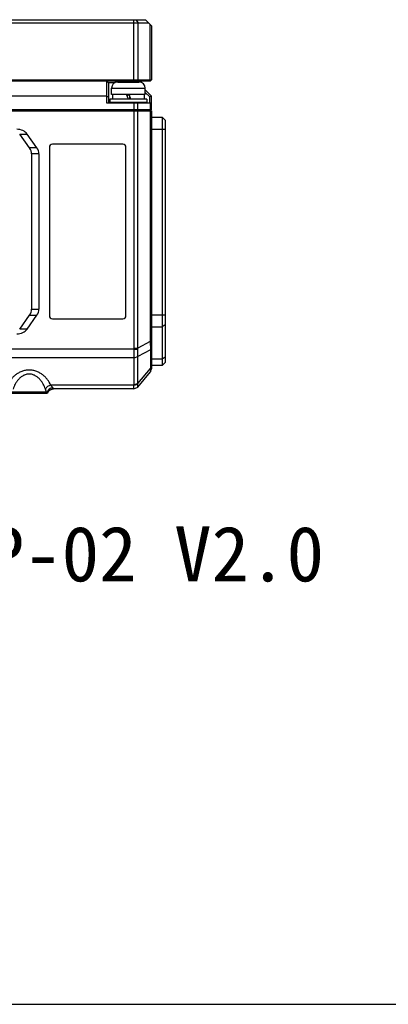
# Model space of a CAD drawing. Header units: millimetres. Extents: x 0 to 420, y 0 to 297.
# Tile 45 of 54: x 288 to 328, y 0 to 107. Entities that reach past the tile are written whole.
import ezdxf

# ---------------------------------------------------------------- set-up
doc = ezdxf.new("R2010")
doc.units = ezdxf.units.MM
doc.header["$LTSCALE"] = 23.1
doc.layers.get('0').update_dxf_attribs({"linetype": 'CONTINUOUS'})
doc.layers.add('00_COMPONENTS', color=7, linetype='CONTINUOUS')
doc.layers.add('50_ALL_DETAILS', color=7, linetype='CONTINUOUS')
doc.styles.get("Standard").update_dxf_attribs({"font": 'simfang.ttf'})

msp = doc.modelspace()

# ---------------------------------------------------------------- linework, layer by layer
at = {"color": 7}
msp.add_line((0, 0), (420, 0), dxfattribs=at)
at = {"layer": '00_COMPONENTS', "color": 7}
for p, q in [((243.2772, 107.2025), (301.9439, 107.2025)), ((300.6677, 100.5358), (300.6677, 107.2025)), ((300.9034, 107.2025), (301.1391, 106.8692)), ((301.9439, 107.2025), (302.6105, 106.5358)), ((242.9439, 106.8692), (302.2772, 106.8692)), ((301.1391, 100.6692), (301.1391, 106.8692)), ((302.4153, 106.7311), (302.4153, 100.6692)), ((302.6105, 106.5358), (302.6105, 100.6692)), ((242.6105, 100.6692), (302.6105, 100.6692)), ((242.7439, 100.5358), (302.4772, 100.5358)), ((297.7106, 100.5358), (297.7106, 98.1358)), ((297.7106, 100.5358), (297.9106, 100.3358)), ((297.9106, 100.3358), (297.9106, 98.1358)), ((298.6319, 100.3358), (297.9106, 100.3358)), ((298.2439, 99.0692), (298.2439, 99.7358)), ((298.2439, 99.7358), (301.9105, 99.7358)), ((298.9106, 100.4018), (298.9105, 100.4025)), ((298.9414, 100.4025), (299.8105, 100.4025)), ((299.8105, 100.4018), (299.8105, 100.4025)), ((300.0772, 100.4026), (300.0772, 100.5358)), ((300.3439, 100.4025), (300.3439, 100.4018)), ((300.3439, 100.4025), (301.213, 100.4025)), ((300.9439, 100.5358), (300.8886, 100.4025)), ((301.0772, 100.4025), (300.9439, 100.5358)), ((301.1391, 100.6692), (301.0448, 100.5358)), ((301.2439, 100.4025), (301.2437, 100.4018)), ((301.9105, 99.0692), (301.9105, 99.7358)), ((302.4153, 100.6692), (302.321, 100.5358)), ((302.6105, 100.6692), (302.4772, 100.5358)), ((297.7106, 98.8692), (247.5105, 98.8692)), ((297.7106, 98.8692), (297.9106, 98.7863)), ((301.9105, 99.0692), (298.2439, 99.0692)), ((298.3605, 99.0692), (298.3605, 98.5358)), ((300.0772, 98.5358), (299.8831, 99.0692)), ((299.96, 99.0602), (299.96, 98.8578)), ((300.174, 99.0025), (299.96, 99.0025)), ((300.3439, 98.5358), (300.1497, 99.0692)), ((300.1944, 98.9465), (300.1944, 98.5358)), ((301.7939, 99.0692), (301.7939, 98.5358)), ((302.6105, 98.8692), (301.9105, 99.5692)), ((302.4105, 98.7863), (301.9105, 99.2863)), ((302.6105, 98.8692), (302.4105, 98.7863)), ((302.4105, 98.1358), (302.4105, 98.7863)), ((302.6105, 97.4025), (302.6105, 98.8692)), ((297.7106, 98.1358), (302.6105, 98.1358)), ((298.0772, 98.5358), (298.0772, 98.2025)), ((302.0772, 98.5358), (298.0772, 98.5358)), ((302.0772, 98.2025), (298.0772, 98.2025)), ((299.0772, 98.1358), (299.0772, 98.2025)), ((299.1772, 98.1358), (299.1772, 98.2025)), ((300.7105, 97.4025), (300.7105, 98.1358)), ((300.9772, 98.1358), (300.9772, 98.2025)), ((301.0772, 98.1358), (301.0772, 98.2025)), ((301.1088, 97.4025), (301.1088, 98.1358)), ((302.0772, 98.5358), (302.0772, 98.2025)), ((302.4455, 98.1358), (302.4455, 97.4025)), ((302.6105, 97.4025), (242.6105, 97.4025)), ((242.6105, 97.2692), (302.6105, 97.2692)), ((299.9135, 97.2692), (299.9135, 97.4025)), ((300.3849, 97.2692), (300.3849, 97.4025)), ((300.715, 71.4239), (300.715, 97.2692)), ((301.1057, 71.4239), (301.1057, 97.2692)), ((301.8819, 97.2692), (301.8819, 97.4025)), ((302.0772, 97.2692), (302.0772, 97.4025)), ((302.4487, 97.2692), (302.4487, 72.1691)), ((302.6105, 97.2692), (302.6105, 69.2025)), ((302.6105, 96.6025), (303.7439, 96.6025)), ((303.7439, 96.6025), (303.7439, 69.5358)), ((304.0772, 96.2692), (303.7439, 96.6025)), ((304.0772, 96.2692), (304.0772, 69.8692)), ((289.3281, 93.2379), (288.2439, 94.7558)), ((288.2439, 94.7558), (289.0468, 94.7558)), ((290.1281, 93.242), (289.0468, 94.7558)), ((302.6105, 95.2692), (304.0772, 95.2692)), ((291.4772, 93.3025), (291.4772, 74.9692)), ((299.4772, 93.6358), (291.8105, 93.6358)), ((299.8105, 74.9692), (299.8105, 93.3025)), ((290.1281, 93.242), (289.3281, 93.2379)), ((290.3439, 92.5936), (289.5439, 92.5896)), ((289.5439, 92.5896), (289.5439, 75.6821)), ((290.3439, 92.5936), (290.3439, 75.6781)), ((289.5439, 75.6821), (290.3439, 75.6781)), ((302.6105, 75.0783), (304.0772, 75.0783)), ((288.2439, 73.5159), (289.3281, 75.0337)), ((289.0468, 73.5159), (290.1281, 75.0297)), ((289.3281, 75.0337), (290.1281, 75.0297)), ((291.8105, 74.6358), (299.4772, 74.6358)), ((304.0772, 73.9907), (303.7439, 73.7732)), ((289.0468, 73.5159), (288.2439, 73.5159)), ((302.6105, 73.7732), (303.7439, 73.7732)), ((302.4487, 72.1691), (301.1057, 71.4239)), ((302.6105, 72.1691), (302.4487, 72.1691)), ((300.7117, 71.3339), (243.7821, 71.3339)), ((300.7117, 71.3339), (301.1098, 71.3044)), ((300.715, 71.4239), (301.1057, 71.4239)), ((302.4702, 71.2696), (301.1086, 70.5141)), ((302.6105, 71.5094), (302.4702, 71.2696)), ((302.4702, 71.2696), (302.4702, 69.2375)), ((300.6965, 70.3995), (244.2588, 70.3995)), ((300.6965, 70.3995), (301.1088, 70.5221)), ((300.6965, 70.3939), (301.1086, 70.5141)), ((300.6965, 67.4833), (300.6965, 70.3939)), ((301.1086, 67.6036), (301.1086, 70.5141)), ((303.7439, 70.2308), (302.6105, 70.2308)), ((304.0772, 70.4483), (303.7439, 70.2308)), ((304.0772, 69.8692), (303.7439, 69.5358)), ((301.1086, 67.6036), (302.4702, 69.2375)), ((301.1095, 67.2013), (302.4825, 68.8489)), ((302.6105, 69.4774), (302.4702, 69.2375)), ((302.4865, 68.8565), (302.5367, 68.9972)), ((302.5367, 68.9972), (302.5695, 69.0887)), ((303.7439, 69.5358), (302.6105, 69.5358)), ((300.6965, 67.4833), (301.1086, 67.6036)), ((244.5802, 66.5358), (291.1852, 66.5358)), ((287.3983, 66.6692), (291.1561, 66.6692)), ((291.1561, 66.6692), (291.0309, 66.5358)), ((291.2343, 66.6469), (291.1105, 66.5358)), ((291.1561, 66.6692), (291.2343, 66.6469)), ((291.1852, 66.5358), (291.3064, 66.614)), ((291.3067, 66.6143), (291.3064, 66.614)), ((291.3067, 66.6143), (291.3145, 66.631)), ((291.6095, 66.9309), (291.6379, 66.9445)), ((300.6932, 67.4202), (291.6249, 67.4202)), ((291.6376, 66.9443), (291.6663, 66.9564)), ((300.6845, 67.0025), (291.9088, 67.0025)), ((300.6845, 67.0025), (301.1114, 67.2046)), ((300.6851, 67.0025), (301.1095, 67.2013)), ((300.6932, 67.4202), (301.1135, 67.5227))]:
    msp.add_line(p, q, dxfattribs=at)
for points in [[(302.5695, 69.0887), (302.6, 69.1733), (302.6105, 69.2025)], [(291.3138, 66.6295), (291.328, 66.6572), (291.3427, 66.6829), (291.3587, 66.7082), (291.3761, 66.733), (291.3946, 66.757), (291.4144, 66.7803), (291.4353, 66.8028), (291.4573, 66.8244), (291.4804, 66.8449), (291.5045, 66.8645), (291.5295, 66.8829), (291.5554, 66.9001), (291.5821, 66.9161), (291.6095, 66.9309)], [(291.3263, 66.6541), (291.34, 66.6785), (291.3549, 66.7024), (291.3709, 66.7258), (291.388, 66.7487), (291.4062, 66.7709), (291.4254, 66.7925), (291.4456, 66.8132), (291.4668, 66.8331), (291.4889, 66.8521), (291.5119, 66.8701), (291.5357, 66.8872), (291.5603, 66.9032), (291.5855, 66.9181), (291.6115, 66.9319)], [(291.6649, 66.9559), (291.6955, 66.9672), (291.7252, 66.9765), (291.7553, 66.9844), (291.7856, 66.9909), (291.8163, 66.996), (291.8471, 66.9996), (291.878, 67.0018), (291.885, 67.0019)], [(291.6924, 66.9661), (291.7203, 66.975), (291.7486, 66.9828), (291.7771, 66.9892), (291.8059, 66.9944), (291.8348, 66.9983), (291.8639, 67.001), (291.893, 67.0023), (291.9088, 67.0025)]]:
    msp.add_lwpolyline(points, dxfattribs=at)
for centre, radius, start, end in [((298.9105, 99.7358), 0.6667, 90, 180), ((298.9414, 99.7005), 0.702, 89.999276, 92.511062), ((301.213, 99.7005), 0.702, 87.488938, 90.000724), ((301.2439, 99.7358), 0.6667, 0, 90), ((291.8105, 93.3025), 0.3333, 90, 180), ((299.4772, 93.3025), 0.3333, 0, 90), ((291.8105, 74.9692), 0.3333, 180, 270), ((299.4772, 74.9692), 0.3333, 270, 360), ((299.4883, 71.4247), 1.2268, 355.755692, 359.96502), ((299.3335, 71.3023), 1.7763, 0.068936, 3.926904), ((300.0602, 70.3939), 0.6363, 0.000093, 0.509088), ((300.0701, 70.5513), 1.0392, 357.952203, 358.391883), ((300.3203, 67.5153), 0.7932, 0.530704, 6.392316), ((300.0781, 67.4839), 0.6184, 354.086318, 359.944771)]:
    msp.add_arc(centre, radius, start, end, dxfattribs=at)
for centre, major_axis, ratio, start_param, end_param in [((287.9264, 94.2692), (1.2824, 0), 0.77977072, 0.50818564, 1.57079633), ((287.8364, 92.5862), (-1.7075, -0.0086), 0.78086493, 3.13765207, 3.64584048), ((288.6364, 92.5902), (1.7075, 0.0086), 0.78086493, -0.00394058, 0.50424782), ((287.8364, 75.6855), (1.7075, -0.0086), 0.78086493, -0.50424782, 0.00394058), ((288.6364, 75.6814), (1.7075, -0.0086), 0.78086493, -0.50424782, 0.00394058), ((287.9264, 74.0025), (1.2824, 0), 0.77977072, -1.57079633, -0.50818564)]:
    msp.add_ellipse(centre, major_axis=major_axis, ratio=ratio, start_param=start_param, end_param=end_param, dxfattribs=at)
for points in [[(299.8105, 100.4018), (299.8994, 100.4027), (300.0772, 100.4023), (300.255, 100.4027), (300.3439, 100.4018)], [(299.96, 99.0602), (300.0245, 99.056), (300.0893, 99.0545), (300.1539, 99.0579)]]:
    msp.add_open_spline(points, degree=3, dxfattribs=at)
for points, knots in [([(302.4487, 72.1691), (302.46, 72.0061), (302.4716, 71.7716), (302.4749, 71.4716), (302.4725, 71.3349), (302.4702, 71.2696)], [0, 0, 0, 0, 0.54446003, 0.78226864, 1, 1, 1, 1]), ([(300.6965, 70.3995), (300.6961, 70.4685), (300.6964, 70.6141), (300.6984, 70.8415), (300.7025, 71.084), (300.7079, 71.2498), (300.7117, 71.3339)], [0, 0, 0, 0, 0.22139056, 0.46735605, 0.72986555, 1, 1, 1, 1]), ([(301.1088, 70.5221), (301.1105, 70.5813), (301.1129, 70.7051), (301.1133, 70.897), (301.1114, 71.0986), (301.1099, 71.2355), (301.1098, 71.3044)], [0, 0, 0, 0, 0.22699674, 0.47491291, 0.73562153, 1, 1, 1, 1]), ([(289.2772, 69.0512), (289.1367, 69.0512), (288.8581, 69.0254), (288.4609, 68.9144), (288.1001, 68.7442), (287.7826, 68.5292), (287.5087, 68.2819), (287.2035, 67.9262), (287.0249, 67.6263), (286.9295, 67.4202)], [0, 0, 0, 0, 0.13975586, 0.27642005, 0.4081973, 0.53471707, 0.65643305, 0.77410183, 1, 1, 1, 1]), ([(289.2772, 68.6166), (289.219, 68.6166), (289.103, 68.6087), (288.9332, 68.5741), (288.7709, 68.5191), (288.5694, 68.4236), (288.3432, 68.2693), (288.1122, 68.0467), (287.9182, 67.8007), (287.7038, 67.4544), (287.5822, 67.1751), (287.5164, 66.9856)], [0, 0, 0, 0, 0.06828717, 0.13609179, 0.20305165, 0.26897657, 0.3975116, 0.52240677, 0.64448664, 0.76447419, 1, 1, 1, 1]), ([(291.6249, 67.4202), (291.5295, 67.6263), (291.3509, 67.9262), (291.0456, 68.2819), (290.7718, 68.5292), (290.4543, 68.7442), (290.0935, 68.9144), (289.6963, 69.0254), (289.4177, 69.0512), (289.2772, 69.0512)], [0, 0, 0, 0, 0.22589791, 0.3435663, 0.46528168, 0.59179925, 0.72357481, 0.8602402, 1, 1, 1, 1]), ([(291.038, 66.9856), (290.9722, 67.1751), (290.8505, 67.4544), (290.6362, 67.8007), (290.4422, 68.0467), (290.2111, 68.2693), (289.985, 68.4235), (289.7835, 68.5191), (289.6212, 68.5741), (289.4514, 68.6087), (289.3353, 68.6166), (289.2772, 68.6166)], [0, 0, 0, 0, 0.23552538, 0.35551243, 0.47759167, 0.60248502, 0.7310173, 0.79694269, 0.86390328, 0.93170863, 1, 1, 1, 1]), ([(302.4702, 69.2375), (302.4757, 69.1879), (302.4829, 69.1183), (302.4896, 69.0316), (302.4924, 68.9806), (302.4936, 68.938), (302.4933, 68.9035), (302.4913, 68.8772), (302.4886, 68.8624), (302.4865, 68.8565)], [0, 0, 0, 0, 0.39177744, 0.54852287, 0.68170659, 0.79277703, 0.88255749, 0.95163181, 1, 1, 1, 1]), ([(302.4865, 68.8565), (302.4862, 68.8557), (302.4852, 68.8531), (302.4838, 68.8504), (302.4825, 68.8489)], [0, 0, 0, 0, 0.29101936, 1, 1, 1, 1]), ([(291.6249, 67.4202), (291.5609, 67.4032), (291.4362, 67.3566), (291.2684, 67.2565), (291.1308, 67.1332), (291.0622, 67.0356), (291.038, 66.9856)], [0, 0, 0, 0, 0.26514971, 0.5291499, 0.77775133, 1, 1, 1, 1]), ([(291.1561, 66.6692), (291.1466, 66.6934), (291.1056, 66.7983), (291.0664, 66.9039), (291.038, 66.9856)], [0, 0, 0, 0, 0.23153408, 1, 1, 1, 1]), ([(291.8531, 67.1311), (291.784, 67.1236), (291.6467, 67.0884), (291.4939, 66.9997), (291.3901, 66.9062), (291.3238, 66.8269), (291.2707, 66.7403), (291.2446, 66.6784), (291.2343, 66.6469)], [0, 0, 0, 0, 0.25208821, 0.50641026, 0.63278842, 0.75750682, 0.88002493, 1, 1, 1, 1]), ([(291.2343, 66.6469), (291.2443, 66.643), (291.2585, 66.6374), (291.2763, 66.6301), (291.287, 66.6255), (291.2954, 66.6217), (291.3018, 66.6185), (291.305, 66.6166), (291.3069, 66.6148), (291.3067, 66.6143)], [0, 0, 0, 0, 0.40357144, 0.57574996, 0.72270554, 0.84029716, 0.92606395, 0.9785841, 1, 1, 1, 1]), ([(291.8531, 67.1311), (291.8177, 67.1739), (291.7393, 67.2684), (291.6642, 67.3656), (291.6249, 67.4202)], [0, 0, 0, 0, 0.45219249, 1, 1, 1, 1]), ([(291.9088, 67.0025), (291.9098, 67.0025), (291.9117, 67.0028), (291.9141, 67.0045), (291.9156, 67.0074), (291.9167, 67.0131), (291.9157, 67.0229), (291.9115, 67.0375), (291.9036, 67.0561), (291.8914, 67.0784), (291.8744, 67.1041), (291.8608, 67.1218), (291.8531, 67.1311)], [0, 0, 0, 0, 0.01918194, 0.0370946, 0.05722868, 0.08221871, 0.15189168, 0.2522372, 0.38587585, 0.55450408, 0.75915002, 1, 1, 1, 1]), ([(300.6845, 67.0025), (300.6843, 67.0025), (300.6837, 67.0031), (300.6832, 67.0054), (300.6825, 67.0106), (300.6821, 67.0192), (300.6818, 67.0313), (300.6817, 67.0468), (300.6817, 67.0656), (300.6819, 67.0878), (300.6823, 67.1131), (300.6828, 67.1416), (300.6838, 67.1857), (300.6855, 67.248), (300.6886, 67.3306), (300.6915, 67.3893), (300.6932, 67.4202)], [0, 0, 0, 0, 0.00169996, 0.00502101, 0.01758928, 0.03832144, 0.06723512, 0.10426927, 0.14932438, 0.20227259, 0.26295881, 0.33120106, 0.4067949, 0.57909271, 0.77767687, 1, 1, 1, 1]), ([(301.1095, 67.2013), (301.1097, 67.2015), (301.1105, 67.2026), (301.1111, 67.2037), (301.1114, 67.2046)], [0, 0, 0, 0, 0.26408238, 1, 1, 1, 1]), ([(301.1114, 67.2046), (301.1119, 67.2062), (301.1128, 67.21), (301.1145, 67.2206), (301.1161, 67.2393), (301.1172, 67.268), (301.1174, 67.305), (301.1169, 67.3498), (301.1153, 67.4232), (301.1139, 67.4816), (301.1135, 67.5227)], [0, 0, 0, 0, 0.01510315, 0.03692587, 0.10090685, 0.19164056, 0.30827025, 0.44945723, 0.61339915, 1, 1, 1, 1])]:
    msp.add_open_spline(points, degree=3, knots=knots, dxfattribs=at)

# ---------------------------------------------------------------- texts
at = {"layer": '50_ALL_DETAILS', "color": 7}
msp.add_text('Product:MV-DPS200P-02 V2.0', height=6, dxfattribs=at).set_placement((215.2628, 46.0461))

doc.saveas('drawing.dxf')
